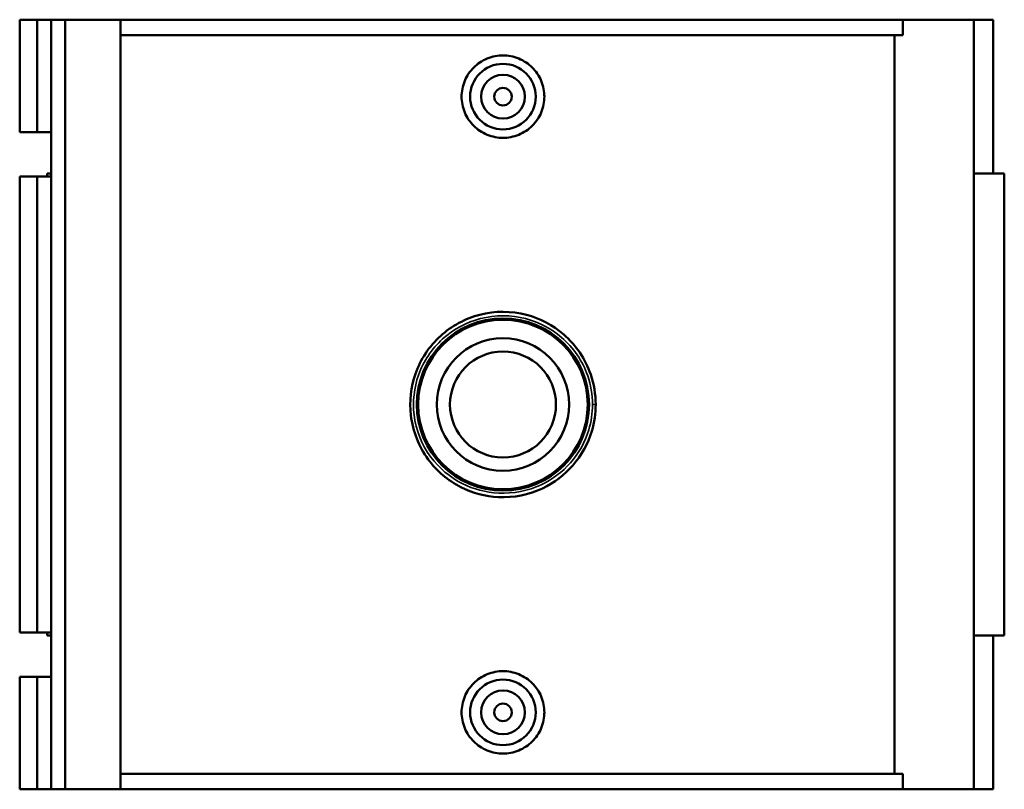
# Model space of a CAD drawing. Header units: inches. Extents: x -0.9 to 57.3, y -1.4 to 46.3.
# Tile 5 of 7: x 17.7 to 26.5, y 30.7 to 37.6. Entities that reach past the tile are written whole.
import ezdxf

# ---------------------------------------------------------------- set-up
doc = ezdxf.new("R2010")
doc.units = ezdxf.units.IN
doc.header["$MEASUREMENT"] = 0
doc.layers.add('Visible (ANSI)', color=7, linetype='Continuous', lineweight=50)
doc.layers.add('Visible Narrow (ANSI)', color=7, linetype='Continuous', lineweight=35)

msp = doc.modelspace()

# ---------------------------------------------------------------- linework, layer by layer
at = {"layer": 'Visible (ANSI)'}
for p, q in [((17.6714, 37.6163), (17.6714, 36.602)), ((17.6714, 37.6163), (17.8298, 37.6163)), ((17.8298, 37.6163), (17.9541, 37.6163)), ((17.8298, 37.6163), (17.8298, 36.602)), ((17.9541, 37.6163), (17.9541, 36.602)), ((17.9541, 37.6163), (18.0808, 37.6163)), ((18.0808, 37.6163), (18.0808, 30.6863)), ((18.0808, 37.6163), (18.578, 37.6163)), ((18.578, 37.6163), (18.578, 30.6863)), ((18.578, 37.6163), (25.6227, 37.6163)), ((26.2601, 37.6163), (25.6227, 37.6163)), ((25.6227, 37.4777), (25.6227, 37.6163)), ((26.4362, 37.6163), (26.2601, 37.6163)), ((26.2601, 37.6163), (26.2601, 30.6863)), ((26.4362, 37.6163), (26.4362, 36.2303)), ((25.6227, 37.4777), (18.578, 37.4777)), ((25.547, 30.8249), (25.547, 37.4777)), ((17.6714, 36.602), (17.8298, 36.602)), ((17.8298, 36.602), (17.9541, 36.602)), ((17.9541, 36.602), (17.9541, 36.2051)), ((17.8298, 36.2051), (17.6714, 36.2051)), ((17.6714, 36.2051), (17.6714, 32.0975)), ((17.9541, 36.2051), (17.8298, 36.2051)), ((17.8298, 36.2051), (17.8298, 32.0975)), ((17.9541, 36.2303), (17.9189, 36.2303)), ((17.9189, 36.2303), (17.9189, 36.2051)), ((17.9541, 36.2051), (17.9541, 32.0975)), ((26.5354, 36.2303), (26.2601, 36.2303)), ((26.5354, 36.2303), (26.5354, 32.0723)), ((17.6714, 32.0975), (17.8298, 32.0975)), ((17.8298, 32.0975), (17.9541, 32.0975)), ((17.9189, 32.0975), (17.9189, 32.0723)), ((17.9541, 32.0975), (17.9541, 31.7006)), ((17.9189, 32.0723), (17.9541, 32.0723)), ((26.2601, 32.0723), (26.5354, 32.0723)), ((26.4362, 32.0723), (26.4362, 30.6863)), ((17.8298, 31.7006), (17.6714, 31.7006)), ((17.6714, 31.7006), (17.6714, 30.6863)), ((17.9541, 31.7006), (17.8298, 31.7006)), ((17.8298, 31.7006), (17.8298, 30.6863)), ((17.9541, 31.7006), (17.9541, 30.6863)), ((25.6227, 30.8249), (18.578, 30.8249)), ((25.6227, 30.6863), (25.6227, 30.8249)), ((17.6714, 30.6863), (17.8298, 30.6863)), ((17.8298, 30.6863), (17.9541, 30.6863)), ((17.9541, 30.6863), (18.0808, 30.6863)), ((18.0808, 30.6863), (18.578, 30.6863)), ((18.578, 30.6863), (25.6227, 30.6863)), ((25.6227, 30.6863), (26.2601, 30.6863)), ((26.2601, 30.6863), (26.4362, 30.6863))]:
    msp.add_line(p, q, dxfattribs=at)
for centre, radius in [((22.0221, 36.9233), 0.2953), ((22.0221, 36.9233), 0.1969), ((22.0221, 36.9233), 0.0787), ((22.0221, 34.1513), 0.7752), ((22.0221, 34.1513), 0.7632), ((22.0221, 34.1513), 0.5963), ((22.0221, 34.1513), 0.477), ((22.0221, 31.3793), 0.2953), ((22.0221, 31.3793), 0.1969), ((22.0221, 31.3793), 0.0787)]:
    msp.add_circle(centre, radius, dxfattribs=at)
for points, knots in [([(22.3947, 36.9233), (22.3947, 36.8766), (22.3853, 36.8268), (22.3472, 36.7352), (22.3184, 36.6935), (22.2522, 36.6277), (22.2103, 36.5993), (22.1186, 36.5615), (22.0688, 36.5522), (21.9754, 36.5522), (21.9256, 36.5615), (21.834, 36.5993), (21.7921, 36.6277), (21.7259, 36.6935), (21.6971, 36.7352), (21.659, 36.8268), (21.6496, 36.8766), (21.6496, 36.97), (21.659, 37.0199), (21.6971, 37.1114), (21.7259, 37.1531), (21.7921, 37.2189), (21.834, 37.2473), (21.9256, 37.2851), (21.9754, 37.2944), (22.0688, 37.2944), (22.1186, 37.2851), (22.2103, 37.2473), (22.2522, 37.2189), (22.3184, 37.1531), (22.3472, 37.1114), (22.3853, 37.0199), (22.3947, 36.97), (22.3947, 36.9233)], [0, 0, 0, 0, 0.356146, 0.356146, 0.712292, 0.712292, 1.068101, 1.068101, 1.423909, 1.423909, 1.779717, 1.779717, 2.135526, 2.135526, 2.491672, 2.491672, 2.847818, 2.847818, 3.203964, 3.203964, 3.56011, 3.56011, 3.915919, 3.915919, 4.271727, 4.271727, 4.627535, 4.627535, 4.983344, 4.983344, 5.33949, 5.33949, 5.695636, 5.695636, 5.695636, 5.695636]), ([(22.8569, 34.1516), (22.8569, 34.2433), (22.8416, 34.3351), (22.7643, 34.5607), (22.6795, 34.6862), (22.4726, 34.8656), (22.3568, 34.9267), (22.0965, 34.9947), (21.9506, 34.9949), (21.6823, 34.9258), (21.5597, 34.8593), (21.3583, 34.6757), (21.2803, 34.5581), (21.1927, 34.309), (21.1783, 34.1797), (21.2099, 33.9107), (21.2645, 33.7725), (21.4261, 33.5527), (21.5271, 33.4668), (21.7474, 33.3542), (21.8643, 33.3231), (22.1184, 33.311), (22.2557, 33.3385), (22.4824, 33.4454), (22.5758, 33.516), (22.729, 33.6917), (22.7877, 33.7978), (22.8451, 33.9892), (22.857, 34.0704), (22.8569, 34.1516)], [-19.226337, -19.226337, -19.226337, -19.226337, -18.555038, -18.555038, -17.478904, -17.478904, -16.542699, -16.542699, -15.509213, -15.509213, -14.514498, -14.514498, -13.507151, -13.507151, -12.580068, -12.580068, -11.525474, -11.525474, -10.576366, -10.576366, -9.710329, -9.710329, -8.71552, -8.71552, -7.872551, -7.872551, -7.002364, -7.002364, -6.408779, -6.408779, -6.408779, -6.408779]), ([(22.3947, 31.3793), (22.3947, 31.3326), (22.3853, 31.2828), (22.3472, 31.1912), (22.3184, 31.1495), (22.2522, 31.0837), (22.2103, 31.0553), (22.1186, 31.0175), (22.0688, 31.0082), (21.9754, 31.0082), (21.9256, 31.0175), (21.834, 31.0553), (21.7921, 31.0837), (21.7259, 31.1495), (21.6971, 31.1912), (21.659, 31.2828), (21.6496, 31.3326), (21.6496, 31.3793), (21.6496, 31.426), (21.659, 31.4759), (21.6971, 31.5674), (21.7259, 31.6091), (21.7921, 31.6749), (21.834, 31.7033), (21.9256, 31.7411), (21.9754, 31.7504), (22.0688, 31.7504), (22.1186, 31.7411), (22.2103, 31.7033), (22.2522, 31.6749), (22.3184, 31.6091), (22.3472, 31.5674), (22.3853, 31.4759), (22.3947, 31.426), (22.3947, 31.3793)], [2.847818, 2.847818, 2.847818, 2.847818, 3.203964, 3.203964, 3.56011, 3.56011, 3.915919, 3.915919, 4.271727, 4.271727, 4.627535, 4.627535, 4.983344, 4.983344, 5.33949, 5.33949, 5.695636, 5.695636, 5.695636, 6.051782, 6.051782, 6.407928, 6.407928, 6.763737, 6.763737, 7.119545, 7.119545, 7.475353, 7.475353, 7.831162, 7.831162, 8.187308, 8.187308, 8.543454, 8.543454, 8.543454, 8.543454])]:
    msp.add_open_spline(points, degree=3, knots=knots, dxfattribs=at)
at = {"layer": 'Visible Narrow (ANSI)'}
msp.add_ellipse((22.8212, 34.1515), major_axis=(0.0358, 0), ratio=0.00006, start_param=4.977646, end_param=6.214462, dxfattribs=at)
msp.add_open_spline([(22.8281, 34.1515), (22.8282, 34.0739), (22.8167, 33.9962), (22.7613, 33.813), (22.7047, 33.7114), (22.5567, 33.5433), (22.4665, 33.4757), (22.2477, 33.3733), (22.1151, 33.347), (21.8697, 33.3586), (21.7568, 33.3884), (21.5441, 33.4962), (21.4467, 33.5784), (21.2907, 33.7887), (21.2379, 33.921), (21.2074, 34.1785), (21.2213, 34.3023), (21.3059, 34.5406), (21.3812, 34.6533), (21.5756, 34.829), (21.694, 34.8926), (21.953, 34.9588), (22.094, 34.9585), (22.3453, 34.8935), (22.4571, 34.835), (22.6569, 34.6633), (22.7387, 34.5432), (22.8133, 34.3272), (22.8281, 34.2394), (22.8281, 34.1515)], degree=3, knots=[6.408779, 6.408779, 6.408779, 6.408779, 7.002364, 7.002364, 7.872551, 7.872551, 8.71552, 8.71552, 9.710329, 9.710329, 10.576366, 10.576366, 11.525474, 11.525474, 12.580068, 12.580068, 13.507151, 13.507151, 14.514498, 14.514498, 15.509213, 15.509213, 16.542699, 16.542699, 17.478904, 17.478904, 18.555038, 18.555038, 19.226337, 19.226337, 19.226337, 19.226337], dxfattribs=at)

doc.saveas('drawing.dxf')
